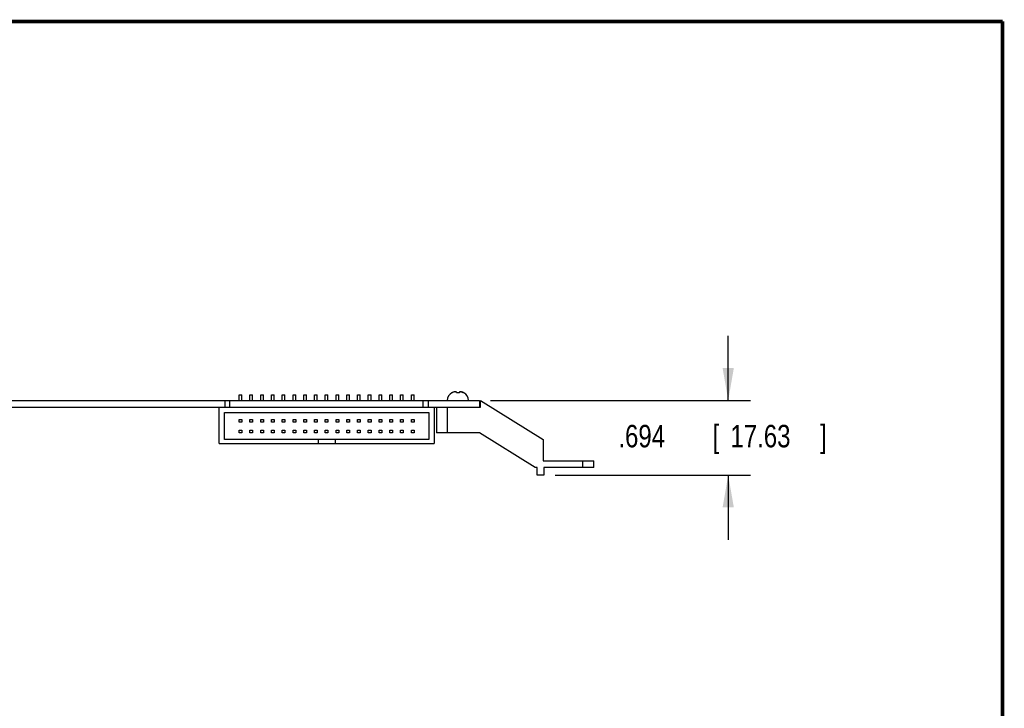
# Model space of a CAD drawing. Header units: inches. Extents: x 0.2 to 16.8, y 0.1 to 10.8.
# Tile 19 of 19: x 11.3 to 16.8, y 6.9 to 10.8. Entities that reach past the tile are written whole.
import ezdxf

# ---------------------------------------------------------------- set-up
doc = ezdxf.new("R2010")
doc.units = ezdxf.units.IN
doc.header["$LTSCALE"] = 0.935
doc.header["$MEASUREMENT"] = 0
doc.layers.get('0').update_dxf_attribs({"linetype": 'CONTINUOUS'})
doc.layers.add('DIMENSIONS', color=7, linetype='CONTINUOUS')
doc.styles.get("Standard").update_dxf_attribs({"font": 'txt', "width": 0.8})
doc.dimstyles.new('DIMSTYLE_1', dxfattribs={"dimtxt": 0.125, "dimasz": 0.18, "dimexe": 0.18, "dimexo": 0.0625, "dimgap": 0.09, "dimtad": 0, "dimtih": 1, "dimtoh": 1, "dimdec": 3, "dimlfac": 1.666667, "dimzin": 4, "dimdsep": 46, "dimtxsty": 'STANDARD', "dimblk": '_FILLED', "dimblk1": '_FILLED', "dimblk2": '_FILLED', "dimcen": 0.09, "dimadec": 0, "dimazin": 0, "dimtp": 0.001, "dimtm": 0.001, "dimtfac": 1, "dimtdec": 3, "dimtofl": 0, "dimtmove": 0, "dimatfit": 3, "dimldrblk": '_FILLED', "dimfxl": 1, "dimtolj": 1, "dimtzin": 4, "dimarcsym": 0})

# ---------------------------------------------------------------- blocks, each defined once
blk = doc.blocks.new('_FILLED')
at = {"color": 0, "linetype": 'BYBLOCK'}
blk.add_solid([(0, 0), (-1, 0.174), (-1, -0.174)], dxfattribs=at)
blk = doc.blocks.new('*D0')
at = {"layer": 'DIMENSIONS', "color": 2, "linetype": 'CONTINUOUS'}
for p, q in [((15.2206, 8.6472), (15.2206, 9.0072)), ((13.8959, 8.6472), (15.3456, 8.6472)), ((14.2553, 8.2308), (15.3456, 8.2308)), ((15.2206, 8.2308), (15.2206, 7.8708))]:
    blk.add_line(p, q, dxfattribs=at)
at = {"layer": 'DIMENSIONS', "color": 2, "linetype": 'CONTINUOUS', "xscale": 0.18, "yscale": 0.18, "zscale": 0.18}
for p, rotation in [((15.2206, 8.6472), 270), ((15.2206, 8.2308), 90)]:
    blk.add_blockref('_FILLED', p, dxfattribs=dict(at, rotation=rotation))
at = {"layer": 'DIMENSIONS', "color": 2, "linetype": 'CONTINUOUS', "width": 0.8}
for s, p in [('.694', (14.6081, 8.3856)), ('[', (15.1331, 8.3856)), ('17.63', (15.2331, 8.3856)), (']', (15.7331, 8.3856))]:
    blk.add_text(s, height=0.125, dxfattribs=at).set_placement(p)

msp = doc.modelspace()

# ---------------------------------------------------------------- linework, layer by layer
at = {"color": 7, "linetype": 'CONTINUOUS'}
for p, q in [((12.4939, 8.67721), (12.5089, 8.67721)), ((12.4939, 8.64721), (12.4939, 8.67721)), ((12.5089, 8.64721), (12.5089, 8.67721)), ((12.5539, 8.67721), (12.5689, 8.67721)), ((12.5539, 8.64721), (12.5539, 8.67721)), ((12.5689, 8.64721), (12.5689, 8.67721)), ((12.6139, 8.67721), (12.6289, 8.67721)), ((12.6139, 8.64721), (12.6139, 8.67721)), ((12.6289, 8.64721), (12.6289, 8.67721)), ((12.6739, 8.67721), (12.6889, 8.67721)), ((12.6739, 8.64721), (12.6739, 8.67721)), ((12.6889, 8.64721), (12.6889, 8.67721)), ((12.7339, 8.67721), (12.7489, 8.67721)), ((12.7339, 8.64721), (12.7339, 8.67721)), ((12.7489, 8.64721), (12.7489, 8.67721)), ((12.7939, 8.67721), (12.8089, 8.67721)), ((12.7939, 8.64721), (12.7939, 8.67721)), ((12.8089, 8.64721), (12.8089, 8.67721)), ((12.8539, 8.67721), (12.8689, 8.67721)), ((12.8539, 8.64721), (12.8539, 8.67721)), ((12.8689, 8.64721), (12.8689, 8.67721)), ((12.9139, 8.67721), (12.9289, 8.67721)), ((12.9139, 8.64721), (12.9139, 8.67721)), ((12.9289, 8.64721), (12.9289, 8.67721)), ((12.9739, 8.67721), (12.9889, 8.67721)), ((12.9739, 8.64721), (12.9739, 8.67721)), ((12.9889, 8.64721), (12.9889, 8.67721)), ((13.0339, 8.67721), (13.0489, 8.67721)), ((13.0339, 8.64721), (13.0339, 8.67721)), ((13.0489, 8.64721), (13.0489, 8.67721)), ((13.0939, 8.67721), (13.1089, 8.67721)), ((13.0939, 8.64721), (13.0939, 8.67721)), ((13.1089, 8.64721), (13.1089, 8.67721)), ((13.1539, 8.67721), (13.1689, 8.67721)), ((13.1539, 8.64721), (13.1539, 8.67721)), ((13.1689, 8.64721), (13.1689, 8.67721)), ((13.2139, 8.67721), (13.2289, 8.67721)), ((13.2139, 8.64721), (13.2139, 8.67721)), ((13.2289, 8.64721), (13.2289, 8.67721)), ((13.2739, 8.67721), (13.2889, 8.67721)), ((13.2739, 8.64721), (13.2739, 8.67721)), ((13.2889, 8.64721), (13.2889, 8.67721)), ((13.3339, 8.67721), (13.3489, 8.67721)), ((13.3339, 8.64721), (13.3339, 8.67721)), ((13.3489, 8.64721), (13.3489, 8.67721)), ((13.3939, 8.67721), (13.4089, 8.67721)), ((13.3939, 8.64721), (13.3939, 8.67721)), ((13.4089, 8.64721), (13.4089, 8.67721)), ((13.4539, 8.67721), (13.4689, 8.67721)), ((13.4539, 8.64721), (13.4539, 8.67721)), ((13.4689, 8.64721), (13.4689, 8.67721)), ((13.68104, 8.68992), (13.68003, 8.68992)), ((13.70467, 8.69424), (13.69328, 8.69424)), ((13.70522, 8.68992), (13.70457, 8.69507)), ((13.72158, 8.68992), (13.70522, 8.68992)), ((13.72223, 8.69507), (13.72158, 8.68992)), ((13.73352, 8.69424), (13.72212, 8.69424)), ((13.74677, 8.68992), (13.74575, 8.68992)), ((6.7816, 8.64721), (13.8334, 8.64721)), ((12.4144, 8.64721), (12.4144, 8.61001)), ((12.4426, 8.61001), (12.4426, 8.64721)), ((13.5202, 8.61001), (13.5202, 8.64721)), ((13.5484, 8.64721), (13.5484, 8.61001)), ((13.8334, 8.64721), (13.8334, 8.61001)), ((13.83884, 8.64721), (14.188, 8.42881)), ((13.83884, 8.61001), (13.83884, 8.64721)), ((6.62978, 8.61001), (13.83884, 8.61001)), ((12.3814, 8.40601), (12.3814, 8.61001)), ((12.4114, 8.57881), (13.5514, 8.57881)), ((12.4114, 8.42881), (12.4114, 8.57881)), ((13.5514, 8.57881), (13.5514, 8.42881)), ((13.5814, 8.61001), (13.5814, 8.40601)), ((13.5934, 8.61001), (13.5934, 8.46661)), ((13.6534, 8.61001), (13.6534, 8.46661)), ((12.4939, 8.54131), (12.5089, 8.54131)), ((12.4939, 8.52631), (12.4939, 8.54131)), ((12.5089, 8.52631), (12.4939, 8.52631)), ((12.5089, 8.54131), (12.5089, 8.52631)), ((12.5539, 8.54131), (12.5689, 8.54131)), ((12.5539, 8.52631), (12.5539, 8.54131)), ((12.5689, 8.52631), (12.5539, 8.52631)), ((12.5689, 8.54131), (12.5689, 8.52631)), ((12.6139, 8.54131), (12.6289, 8.54131)), ((12.6139, 8.52631), (12.6139, 8.54131)), ((12.6289, 8.52631), (12.6139, 8.52631)), ((12.6289, 8.54131), (12.6289, 8.52631)), ((12.6739, 8.54131), (12.6889, 8.54131)), ((12.6739, 8.52631), (12.6739, 8.54131)), ((12.6889, 8.52631), (12.6739, 8.52631)), ((12.6889, 8.54131), (12.6889, 8.52631)), ((12.7339, 8.54131), (12.7489, 8.54131)), ((12.7339, 8.52631), (12.7339, 8.54131)), ((12.7489, 8.52631), (12.7339, 8.52631)), ((12.7489, 8.54131), (12.7489, 8.52631)), ((12.7939, 8.54131), (12.8089, 8.54131)), ((12.7939, 8.52631), (12.7939, 8.54131)), ((12.8089, 8.52631), (12.7939, 8.52631)), ((12.8089, 8.54131), (12.8089, 8.52631)), ((12.8539, 8.54131), (12.8689, 8.54131)), ((12.8539, 8.52631), (12.8539, 8.54131)), ((12.8689, 8.52631), (12.8539, 8.52631)), ((12.8689, 8.54131), (12.8689, 8.52631)), ((12.9139, 8.54131), (12.9289, 8.54131)), ((12.9139, 8.52631), (12.9139, 8.54131)), ((12.9289, 8.52631), (12.9139, 8.52631)), ((12.9289, 8.54131), (12.9289, 8.52631)), ((12.9739, 8.54131), (12.9889, 8.54131)), ((12.9739, 8.52631), (12.9739, 8.54131)), ((12.9889, 8.52631), (12.9739, 8.52631)), ((12.9889, 8.54131), (12.9889, 8.52631)), ((13.0339, 8.54131), (13.0489, 8.54131)), ((13.0339, 8.52631), (13.0339, 8.54131)), ((13.0489, 8.52631), (13.0339, 8.52631)), ((13.0489, 8.54131), (13.0489, 8.52631)), ((13.0939, 8.54131), (13.1089, 8.54131)), ((13.0939, 8.52631), (13.0939, 8.54131)), ((13.1089, 8.52631), (13.0939, 8.52631)), ((13.1089, 8.54131), (13.1089, 8.52631)), ((13.1539, 8.54131), (13.1689, 8.54131)), ((13.1539, 8.52631), (13.1539, 8.54131)), ((13.1689, 8.52631), (13.1539, 8.52631)), ((13.1689, 8.54131), (13.1689, 8.52631)), ((13.2139, 8.54131), (13.2289, 8.54131)), ((13.2139, 8.52631), (13.2139, 8.54131)), ((13.2289, 8.52631), (13.2139, 8.52631)), ((13.2289, 8.54131), (13.2289, 8.52631)), ((13.2739, 8.54131), (13.2889, 8.54131)), ((13.2739, 8.52631), (13.2739, 8.54131)), ((13.2889, 8.52631), (13.2739, 8.52631)), ((13.2889, 8.54131), (13.2889, 8.52631)), ((13.3339, 8.54131), (13.3489, 8.54131)), ((13.3339, 8.52631), (13.3339, 8.54131)), ((13.3489, 8.52631), (13.3339, 8.52631)), ((13.3489, 8.54131), (13.3489, 8.52631)), ((13.3939, 8.54131), (13.4089, 8.54131)), ((13.3939, 8.52631), (13.3939, 8.54131)), ((13.4089, 8.52631), (13.3939, 8.52631)), ((13.4089, 8.54131), (13.4089, 8.52631)), ((13.4539, 8.54131), (13.4689, 8.54131)), ((13.4539, 8.52631), (13.4539, 8.54131)), ((13.4689, 8.52631), (13.4539, 8.52631)), ((13.4689, 8.54131), (13.4689, 8.52631)), ((12.4939, 8.48131), (12.5089, 8.48131)), ((12.4939, 8.46631), (12.4939, 8.48131)), ((12.5089, 8.46631), (12.4939, 8.46631)), ((12.5089, 8.48131), (12.5089, 8.46631)), ((12.5539, 8.48131), (12.5689, 8.48131)), ((12.5539, 8.46631), (12.5539, 8.48131)), ((12.5689, 8.46631), (12.5539, 8.46631)), ((12.5689, 8.48131), (12.5689, 8.46631)), ((12.6139, 8.48131), (12.6289, 8.48131)), ((12.6139, 8.46631), (12.6139, 8.48131)), ((12.6289, 8.46631), (12.6139, 8.46631)), ((12.6289, 8.48131), (12.6289, 8.46631)), ((12.6739, 8.48131), (12.6889, 8.48131)), ((12.6739, 8.46631), (12.6739, 8.48131)), ((12.6889, 8.46631), (12.6739, 8.46631)), ((12.6889, 8.48131), (12.6889, 8.46631)), ((12.7339, 8.48131), (12.7489, 8.48131)), ((12.7339, 8.46631), (12.7339, 8.48131)), ((12.7489, 8.46631), (12.7339, 8.46631)), ((12.7489, 8.48131), (12.7489, 8.46631)), ((12.7939, 8.48131), (12.8089, 8.48131)), ((12.7939, 8.46631), (12.7939, 8.48131)), ((12.8089, 8.46631), (12.7939, 8.46631)), ((12.8089, 8.48131), (12.8089, 8.46631)), ((12.8539, 8.48131), (12.8689, 8.48131)), ((12.8539, 8.46631), (12.8539, 8.48131)), ((12.8689, 8.46631), (12.8539, 8.46631)), ((12.8689, 8.48131), (12.8689, 8.46631)), ((12.9139, 8.48131), (12.9289, 8.48131)), ((12.9139, 8.46631), (12.9139, 8.48131)), ((12.9289, 8.46631), (12.9139, 8.46631)), ((12.9289, 8.48131), (12.9289, 8.46631)), ((12.9739, 8.48131), (12.9889, 8.48131)), ((12.9739, 8.46631), (12.9739, 8.48131)), ((12.9889, 8.46631), (12.9739, 8.46631)), ((12.9889, 8.48131), (12.9889, 8.46631)), ((13.0339, 8.48131), (13.0489, 8.48131)), ((13.0339, 8.46631), (13.0339, 8.48131)), ((13.0489, 8.46631), (13.0339, 8.46631)), ((13.0489, 8.48131), (13.0489, 8.46631)), ((13.0939, 8.48131), (13.1089, 8.48131)), ((13.0939, 8.46631), (13.0939, 8.48131)), ((13.1089, 8.46631), (13.0939, 8.46631)), ((13.1089, 8.48131), (13.1089, 8.46631)), ((13.1539, 8.48131), (13.1689, 8.48131)), ((13.1539, 8.46631), (13.1539, 8.48131)), ((13.1689, 8.46631), (13.1539, 8.46631)), ((13.1689, 8.48131), (13.1689, 8.46631)), ((13.2139, 8.48131), (13.2289, 8.48131)), ((13.2139, 8.46631), (13.2139, 8.48131)), ((13.2289, 8.46631), (13.2139, 8.46631)), ((13.2289, 8.48131), (13.2289, 8.46631)), ((13.2739, 8.48131), (13.2889, 8.48131)), ((13.2739, 8.46631), (13.2739, 8.48131)), ((13.2889, 8.46631), (13.2739, 8.46631)), ((13.2889, 8.48131), (13.2889, 8.46631)), ((13.3339, 8.48131), (13.3489, 8.48131)), ((13.3339, 8.46631), (13.3339, 8.48131)), ((13.3489, 8.46631), (13.3339, 8.46631)), ((13.3489, 8.48131), (13.3489, 8.46631)), ((13.3939, 8.48131), (13.4089, 8.48131)), ((13.3939, 8.46631), (13.3939, 8.48131)), ((13.4089, 8.46631), (13.3939, 8.46631)), ((13.4089, 8.48131), (13.4089, 8.46631)), ((13.4539, 8.48131), (13.4689, 8.48131)), ((13.4539, 8.46631), (13.4539, 8.48131)), ((13.4689, 8.46631), (13.4539, 8.46631)), ((13.4689, 8.48131), (13.4689, 8.46631)), ((13.8334, 8.46661), (13.5934, 8.46661)), ((14.14323, 8.27281), (13.8334, 8.46661)), ((12.3814, 8.40601), (13.5814, 8.40601)), ((13.5514, 8.42881), (12.4114, 8.42881)), ((12.9334, 8.42881), (12.9334, 8.40601)), ((13.0294, 8.42881), (13.0294, 8.40601)), ((14.188, 8.42881), (14.188, 8.31001)), ((14.188, 8.31001), (14.4706, 8.31001)), ((14.4106, 8.27281), (14.4106, 8.31001)), ((14.4706, 8.27281), (14.4706, 8.31001)), ((14.15564, 8.27281), (14.14323, 8.27281)), ((14.15564, 8.23081), (14.15564, 8.27281)), ((14.4706, 8.27281), (14.19284, 8.27281)), ((14.19284, 8.27281), (14.19284, 8.23081)), ((14.19284, 8.23081), (14.15564, 8.23081))]:
    msp.add_line(p, q, dxfattribs=at)
at = {"color": 7, "linetype": 'CONTINUOUS', "const_width": 0.02}
for points in [[(16.75, 10.75859), (0.25, 10.75859)], [(16.75, 0.25859), (16.75, 10.75859)]]:
    msp.add_lwpolyline(points, dxfattribs=at)
at = {"color": 7, "linetype": 'CONTINUOUS'}
for centre, start, end in [((13.70269, 8.64721), 117.95497, 180), ((13.72411, 8.64721), 0, 62.04503)]:
    msp.add_arc(centre, 0.04835, start, end, dxfattribs=at)
for points in [[(13.6839, 8.69125), (13.68293, 8.69084), (13.68198, 8.69039), (13.68104, 8.68992)], [(13.6866, 8.69232), (13.68616, 8.69216), (13.68573, 8.692), (13.6853, 8.69183)], [(13.68905, 8.69314), (13.68875, 8.69305), (13.68845, 8.69295), (13.68815, 8.69285)], [(13.69066, 8.6936), (13.69012, 8.69346), (13.68958, 8.6933), (13.68905, 8.69314)], [(13.69126, 8.69376), (13.69106, 8.69371), (13.69086, 8.69366), (13.69066, 8.6936)], [(13.69328, 8.69424), (13.6926, 8.69409), (13.69193, 8.69393), (13.69126, 8.69376)], [(13.69484, 8.69456), (13.69432, 8.69446), (13.6938, 8.69435), (13.69328, 8.69424)], [(13.69599, 8.69479), (13.69561, 8.69471), (13.69523, 8.69464), (13.69484, 8.69456)], [(13.69627, 8.69484), (13.69618, 8.69482), (13.69609, 8.6948), (13.69599, 8.69479)], [(13.69758, 8.69507), (13.69714, 8.69499), (13.6967, 8.69492), (13.69627, 8.69484)], [(13.69868, 8.69518), (13.69831, 8.69515), (13.69795, 8.69511), (13.69758, 8.69507)], [(13.69917, 8.69523), (13.69901, 8.69522), (13.69885, 8.6952), (13.69868, 8.69518)], [(13.69979, 8.69528), (13.69958, 8.69527), (13.69938, 8.69525), (13.69917, 8.69523)], [(13.70044, 8.69534), (13.70022, 8.69532), (13.7, 8.6953), (13.69979, 8.69528)], [(13.70089, 8.69537), (13.70074, 8.69536), (13.70059, 8.69535), (13.70044, 8.69534)], [(13.70199, 8.69543), (13.70162, 8.69541), (13.70126, 8.69539), (13.70089, 8.69537)], [(13.70263, 8.69537), (13.70241, 8.69539), (13.7022, 8.69541), (13.70199, 8.69543)], [(13.70289, 8.69534), (13.7028, 8.69535), (13.70272, 8.69536), (13.70263, 8.69537)], [(13.72417, 8.69537), (13.72408, 8.69536), (13.72399, 8.69535), (13.7239, 8.69533)], [(13.72481, 8.69543), (13.72459, 8.69541), (13.72438, 8.69539), (13.72417, 8.69537)], [(13.7259, 8.69537), (13.72554, 8.69539), (13.72517, 8.69541), (13.72481, 8.69543)], [(13.72636, 8.69534), (13.72621, 8.69535), (13.72606, 8.69536), (13.7259, 8.69537)], [(13.72701, 8.69528), (13.72679, 8.6953), (13.72658, 8.69532), (13.72636, 8.69534)], [(13.72762, 8.69523), (13.72742, 8.69525), (13.72721, 8.69527), (13.72701, 8.69528)], [(13.72811, 8.69518), (13.72795, 8.6952), (13.72779, 8.69522), (13.72762, 8.69523)], [(13.72922, 8.69507), (13.72885, 8.69511), (13.72848, 8.69515), (13.72811, 8.69518)], [(13.73053, 8.69484), (13.73009, 8.69492), (13.72965, 8.69499), (13.72922, 8.69507)], [(13.73081, 8.69479), (13.73071, 8.6948), (13.73062, 8.69482), (13.73053, 8.69484)], [(13.73195, 8.69456), (13.73157, 8.69464), (13.73119, 8.69471), (13.73081, 8.69479)], [(13.73352, 8.69424), (13.733, 8.69435), (13.73248, 8.69446), (13.73195, 8.69456)], [(13.73352, 8.69424), (13.73419, 8.69409), (13.73486, 8.69393), (13.73553, 8.69376)], [(13.73614, 8.6936), (13.73593, 8.69366), (13.73573, 8.69371), (13.73553, 8.69376)], [(13.73614, 8.6936), (13.73667, 8.69346), (13.73721, 8.6933), (13.73775, 8.69314)], [(13.73865, 8.69285), (13.73835, 8.69295), (13.73805, 8.69305), (13.73775, 8.69314)], [(13.7402, 8.69232), (13.73968, 8.69251), (13.73917, 8.69268), (13.73865, 8.69285)], [(13.7429, 8.69125), (13.74243, 8.69145), (13.74197, 8.69164), (13.7415, 8.69183)]]:
    msp.add_open_spline(points, degree=3, dxfattribs=at)
for points, knots in [([(13.6853, 8.69183), (13.68484, 8.69165), (13.68437, 8.69146), (13.68391, 8.69126), (13.6839, 8.69125)], [0, 0, 0, 0, 0.9780006, 1, 1, 1, 1]), ([(13.68815, 8.69285), (13.68764, 8.69269), (13.68712, 8.69251), (13.68661, 8.69232), (13.6866, 8.69232)], [0, 0, 0, 0, 0.9815704, 1, 1, 1, 1]), ([(13.70457, 8.69507), (13.70435, 8.69511), (13.70392, 8.69519), (13.70336, 8.69527), (13.70302, 8.69532), (13.70289, 8.69534)], [0, 0, 0, 0, 0.3890002, 0.775507, 1, 1, 1, 1]), ([(13.7239, 8.69533), (13.72377, 8.69532), (13.72343, 8.69527), (13.72287, 8.69519), (13.72244, 8.69511), (13.72223, 8.69507)], [0, 0, 0, 0, 0.2242538, 0.6115216, 1, 1, 1, 1]), ([(13.73865, 8.69285), (13.73916, 8.69269), (13.73967, 8.69251), (13.74019, 8.69232), (13.7402, 8.69232)], [0, 0, 0, 0, 0.9815721, 1, 1, 1, 1]), ([(13.7415, 8.69183), (13.74108, 8.69199), (13.74064, 8.69216), (13.74021, 8.69232), (13.7402, 8.69232)], [0, 0, 0, 0, 0.975451, 1, 1, 1, 1]), ([(13.7415, 8.69183), (13.74196, 8.69165), (13.74242, 8.69146), (13.74289, 8.69126), (13.7429, 8.69125)], [0, 0, 0, 0, 0.9780008, 1, 1, 1, 1]), ([(13.74575, 8.68992), (13.74483, 8.69039), (13.74387, 8.69083), (13.74291, 8.69125), (13.7429, 8.69125)], [0, 0, 0, 0, 0.9883037, 1, 1, 1, 1])]:
    msp.add_open_spline(points, degree=3, knots=knots, dxfattribs=at)

# ---------------------------------------------------------------- dimensions: what is measured, and where the dimension line sits
at = {"layer": 'DIMENSIONS', "color": 2, "linetype": 'CONTINUOUS'}
dim = msp.add_linear_dim(base=(15.2206, 8.23081), p1=(13.8959, 8.64721), p2=(14.25534, 8.23081), angle=270, dimstyle='DIMSTYLE_1', dxfattribs=at)
dim.commit()
dim.dimension.update_dxf_attribs({"geometry": '*D0', "text_midpoint": (15.2206, 8.44809), "dimtype": 160})

doc.saveas('drawing.dxf')
